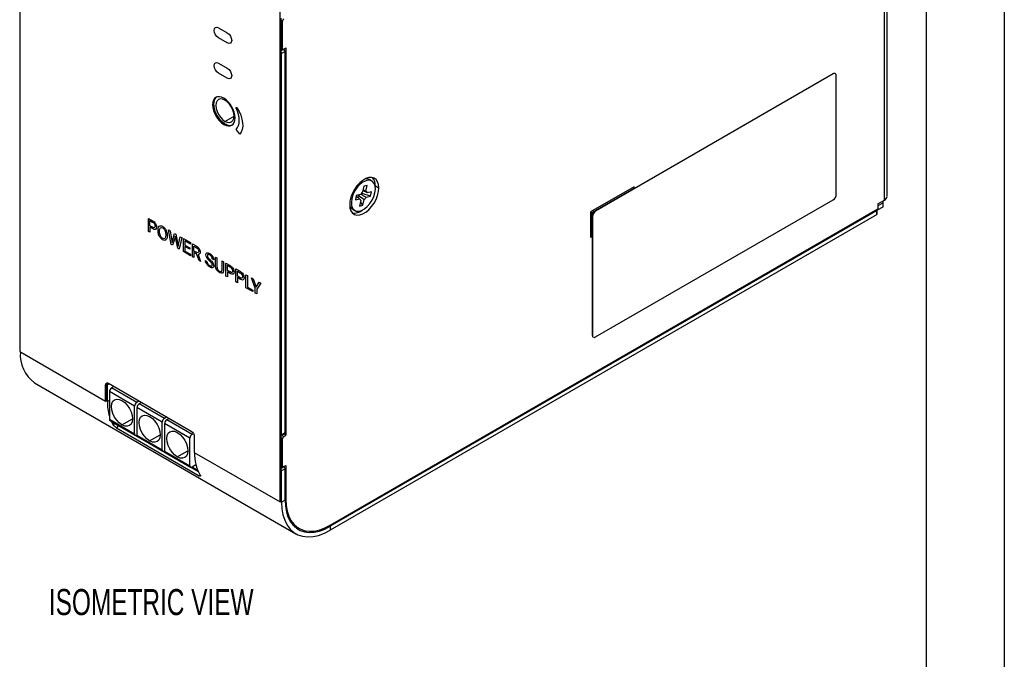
# Model space of a CAD drawing. Header units: millimetres. Extents: x 0 to 489, y 0 to 378.
# Tile 5 of 12: x 349 to 489, y 174 to 265. Entities that reach past the tile are written whole.
import ezdxf

# ---------------------------------------------------------------- set-up
doc = ezdxf.new("R2010")
doc.units = ezdxf.units.MM
doc.header["$LTSCALE"] = 1.75
doc.layers.add('DIMENSIONS', color=140, linetype='Continuous', lineweight=25)
doc.layers.add('TEXT', color=140, linetype='Continuous', lineweight=25)
doc.styles.add('SLDTEXTSTYLE0', font='TXT', dxfattribs={"width": 0.7})

msp = doc.modelspace()

# ---------------------------------------------------------------- linework, layer by layer
at = {"color": 7, "linetype": 'Continuous'}
msp.add_line((488.95, 377.83), (488.95, 0), dxfattribs=at)
for p, q in [((472.3, 240.03), (472.3, 326.48)), ((471.92, 239.49), (471.92, 325.94)), ((349.01, 291.14), (349.01, 217.97)), ((386.01, 196.62), (386.01, 269.78)), ((386.16, 260.52), (386.16, 265.35)), ((386.35, 264.9), (386.16, 265.01)), ((386.35, 261.04), (386.35, 264.9)), ((377.29, 263.95), (378.52, 263.24)), ((378.52, 261.81), (377.29, 262.52)), ((386.16, 261.15), (386.35, 261.04)), ((386.16, 261.06), (386.4, 260.92)), ((386.16, 260.72), (386.54, 260.94)), ((386.16, 206.05), (386.16, 260.52)), ((386.72, 260.61), (386.23, 260.33)), ((386.23, 206.17), (386.23, 260.33)), ((386.54, 260.94), (386.84, 261.11)), ((386.54, 260.94), (386.54, 260.94)), ((386.72, 206.46), (386.72, 260.61)), ((386.84, 261.11), (386.84, 206.1)), ((377.29, 258.95), (378.52, 258.24)), ((378.52, 256.81), (377.29, 257.52)), ((464.65, 257.41), (430.87, 237.91)), ((464.62, 257.43), (436.34, 241.1)), ((464.62, 257.43), (464.65, 257.41)), ((465.08, 240.3), (465.08, 257.16)), ((378.18, 250.68), (379.48, 251.43)), ((378.18, 250.33), (378.03, 250.24)), ((399.06, 242.19), (398.69, 242.41)), ((397.92, 241.46), (397.75, 240.66)), ((398.39, 241.58), (397.92, 241.46)), ((398.22, 240.78), (398.39, 241.58)), ((399.55, 241.29), (399.56, 241.52)), ((399.56, 241.52), (400.05, 241.23)), ((436.34, 241.39), (430.16, 237.82)), ((430.34, 237.71), (436.28, 241.14)), ((436.28, 241.14), (436.28, 241.35)), ((436.28, 241.14), (436.34, 241.1)), ((436.34, 241.1), (436.34, 241.39)), ((396.05, 239.79), (396.22, 239.69)), ((396.85, 240.14), (396.72, 239.52)), ((396.72, 239.52), (397.33, 239.68)), ((397.46, 240.3), (396.85, 240.14)), ((397.12, 239.82), (397.18, 240.11)), ((397.49, 239.44), (397.32, 238.64)), ((397.44, 239.48), (397.49, 239.44)), ((397.52, 240.4), (397.67, 240.44)), ((397.67, 240.44), (397.71, 240.62)), ((398.86, 240.07), (397.67, 240.44)), ((397.79, 238.76), (397.96, 239.56)), ((398.25, 239.92), (398.86, 240.07)), ((399, 240.69), (398.39, 240.54)), ((398.86, 240.07), (399, 240.69)), ((430.87, 220.05), (464.65, 239.55)), ((470.99, 238.96), (471.92, 239.49)), ((471.61, 239.31), (471.67, 239.28)), ((393.16, 193.31), (470.99, 238.24)), ((470.81, 237.99), (393.16, 193.17)), ((396.28, 238.24), (396.66, 238.02)), ((397.32, 238.64), (397.79, 238.76)), ((397.79, 238.76), (397.45, 239.24)), ((430.4, 237.68), (430.84, 237.93)), ((430.84, 237.93), (430.87, 237.91)), ((470.81, 237.99), (470.81, 237.42)), ((471.67, 238.49), (470.88, 238.04)), ((470.88, 237.53), (470.88, 238.1)), ((471.67, 239.06), (470.99, 238.67)), ((470.99, 238.96), (470.99, 238.24)), ((471.67, 239.06), (471.67, 238.49)), ((471.75, 238.6), (471.75, 239.17)), ((367.31, 235.05), (367.31, 236.9)), ((367.31, 236.9), (367.9, 236.56)), ((367.52, 236.58), (367.91, 236.36)), ((367.52, 235.85), (367.52, 236.58)), ((470.81, 237.42), (393.16, 192.6)), ((430.16, 237.82), (430.16, 234.25)), ((430.34, 234.42), (430.34, 237.71)), ((430.34, 237.71), (430.4, 237.68)), ((430.4, 237.18), (430.4, 237.68)), ((430.4, 237.18), (430.43, 237.16)), ((430.43, 237.16), (430.43, 220.3)), ((367.9, 235.63), (367.52, 235.85)), ((367.52, 235.65), (367.52, 234.93)), ((367.9, 235.44), (367.52, 235.65)), ((368.68, 235.11), (368.68, 235.25)), ((368.89, 235.01), (368.89, 235.14)), ((370.55, 233.18), (370.17, 235.25)), ((370.17, 235.25), (370.38, 235.13)), ((370.38, 235.13), (370.63, 233.72)), ((367.52, 234.93), (367.31, 235.05)), ((369.76, 234.62), (369.76, 234.49)), ((369.97, 234.5), (369.97, 234.38)), ((370.63, 233.72), (370.66, 233.46)), ((370.71, 233.65), (371.02, 234.76)), ((371.09, 234.22), (370.75, 233.07)), ((371.02, 234.76), (371.2, 234.66)), ((371.11, 234.35), (371.09, 234.22)), ((371.14, 234.19), (371.11, 234.35)), ((371.47, 232.65), (371.14, 234.19)), ((371.2, 234.66), (371.51, 233.18)), ((371.59, 233.17), (371.84, 234.29)), ((372.05, 234.17), (371.66, 232.54)), ((371.84, 234.29), (372.05, 234.17)), ((372.29, 234.03), (373.29, 233.45)), ((372.29, 232.18), (372.29, 234.03)), ((372.5, 233.71), (372.5, 233.11)), ((373.29, 233.25), (372.5, 233.71)), ((430.16, 234.32), (430.34, 234.42)), ((430.16, 234.25), (430.4, 234.39)), ((430.34, 234.42), (430.4, 234.39)), ((430.4, 234.39), (430.4, 220.31)), ((370.75, 233.07), (370.55, 233.18)), ((370.66, 233.46), (370.71, 233.65)), ((371.66, 232.54), (371.47, 232.65)), ((371.51, 233.18), (371.56, 232.94)), ((371.56, 232.94), (371.59, 233.17)), ((372.5, 233.11), (373.19, 232.71)), ((372.5, 232.91), (372.5, 232.26)), ((373.19, 232.51), (372.5, 232.91)), ((373.19, 232.71), (373.19, 232.51)), ((373.29, 233.45), (373.29, 233.25)), ((373.57, 231.44), (373.57, 233.29)), ((373.57, 233.29), (374.1, 232.98)), ((373.78, 232.97), (374.1, 232.78)), ((373.78, 232.26), (373.78, 232.97)), ((373.31, 231.59), (372.29, 232.18)), ((372.5, 232.26), (373.31, 231.79)), ((373.31, 231.79), (373.31, 231.59)), ((373.78, 231.32), (373.57, 231.44)), ((374.11, 232.08), (373.78, 232.26)), ((373.78, 232.06), (373.78, 231.32)), ((374.16, 231.85), (373.78, 232.06)), ((374.51, 230.9), (374.16, 231.85)), ((374.36, 231.78), (374.73, 230.78)), ((376.58, 231.02), (376.37, 231.14)), ((376.82, 231.41), (377.03, 231.29)), ((376.82, 230.15), (376.82, 231.41)), ((377.03, 231.29), (377.03, 230.04)), ((374.73, 230.77), (374.51, 230.9)), ((374.73, 230.78), (374.73, 230.77)), ((375.42, 230.91), (375.63, 230.78)), ((377.77, 230.86), (377.99, 230.74)), ((377.77, 229.61), (377.77, 230.86)), ((377.99, 230.74), (377.99, 229.48)), ((378.32, 228.7), (378.32, 230.55)), ((378.32, 230.55), (378.91, 230.21)), ((378.53, 230.23), (378.92, 230)), ((378.53, 229.5), (378.53, 230.23)), ((379.74, 227.87), (379.74, 229.73)), ((379.74, 229.73), (380.33, 229.38)), ((377.46, 229.17), (377.4, 229.2)), ((378.53, 228.57), (378.32, 228.7)), ((378.91, 229.28), (378.53, 229.5)), ((378.53, 229.3), (378.53, 228.57)), ((378.91, 229.08), (378.53, 229.3)), ((379.95, 229.4), (380.35, 229.18)), ((379.95, 228.68), (379.95, 229.4)), ((380.33, 228.46), (379.95, 228.68)), ((379.95, 228.48), (379.95, 227.75)), ((380.33, 228.26), (379.95, 228.48)), ((381.17, 227.05), (381.17, 228.9)), ((381.17, 228.9), (381.38, 228.78)), ((381.38, 228.78), (381.38, 227.13)), ((382.5, 226.97), (381.95, 228.45)), ((381.95, 228.45), (382.19, 228.31)), ((382.19, 228.31), (382.61, 227.14)), ((379.95, 227.75), (379.74, 227.87)), ((382.14, 226.49), (381.17, 227.05)), ((381.38, 227.13), (382.14, 226.69)), ((382.5, 226.28), (382.5, 226.97)), ((382.61, 227.14), (383.03, 227.83)), ((383.27, 227.69), (382.71, 226.85)), ((382.71, 226.85), (382.71, 226.16)), ((383.03, 227.83), (383.27, 227.69)), ((382.14, 226.69), (382.14, 226.49)), ((382.71, 226.16), (382.5, 226.28)), ((430.4, 220.31), (430.43, 220.3)), ((349.01, 217.97), (361.2, 210.94)), ((351.13, 213.54), (388.26, 192.11)), ((361.35, 213.31), (361.2, 213.22)), ((361.2, 210.94), (361.2, 213.22)), ((361.35, 211.03), (361.35, 213.31)), ((361.76, 213.4), (361.48, 213.24)), ((361.48, 210.88), (361.48, 213.24)), ((361.63, 213.47), (373.39, 206.69)), ((362.41, 213.03), (362.07, 212.83)), ((365.65, 210.76), (362.07, 212.83)), ((365.34, 210.22), (361.76, 212.3)), ((361.76, 212.3), (361.76, 208.37)), ((361.35, 211.03), (361.2, 210.94)), ((361.29, 210.99), (361.48, 210.88)), ((361.76, 211.05), (361.48, 210.88)), ((365.34, 206.29), (365.34, 210.22)), ((365.99, 210.96), (365.65, 210.76)), ((369.27, 207.96), (365.68, 210.03)), ((365.68, 210.03), (365.68, 206.1)), ((366.33, 210.76), (365.99, 210.56)), ((369.58, 208.49), (365.99, 210.56)), ((366.27, 210.72), (366.27, 210.8)), ((369.92, 208.69), (369.58, 208.49)), ((370.2, 208.46), (370.2, 208.53)), ((361.76, 208.37), (365.34, 206.29)), ((361.85, 208.17), (365.44, 206.09)), ((362.49, 207.8), (362.3, 207.57)), ((362.6, 207.73), (374.39, 200.92)), ((363.05, 207.47), (362.79, 207.14)), ((362.79, 207.14), (374.54, 200.35)), ((363.55, 207.56), (365.05, 208.43)), ((369.27, 204.03), (369.27, 207.96)), ((373.2, 205.69), (369.61, 207.76)), ((369.61, 207.76), (369.61, 203.83)), ((370.26, 208.49), (369.92, 208.3)), ((373.51, 206.22), (369.92, 208.3)), ((365.68, 206.13), (365.65, 206.12)), ((365.68, 206.1), (365.65, 206.12)), ((365.68, 206.1), (369.27, 204.03)), ((365.78, 205.9), (369.36, 203.83)), ((367.48, 205.29), (368.98, 206.16)), ((373.71, 206.34), (373.51, 206.22)), ((373.82, 205.94), (373.82, 203.65)), ((386.16, 201.22), (386.16, 206.05)), ((386.17, 206.05), (386.67, 206.34)), ((386.23, 206.17), (386.72, 206.46)), ((386.24, 206.09), (386.54, 205.92)), ((386.54, 205.92), (386.84, 206.1)), ((386.84, 206.1), (386.55, 206.27)), ((373.2, 201.76), (373.2, 205.69)), ((386.35, 205.6), (386.16, 205.71)), ((386.35, 201.74), (386.35, 205.6)), ((369.61, 203.87), (369.58, 203.85)), ((369.61, 203.83), (369.58, 203.85)), ((369.61, 203.83), (373.2, 201.76)), ((369.7, 203.63), (373.29, 201.56)), ((371.41, 203.03), (372.91, 203.89)), ((373.82, 203.65), (386.01, 196.62)), ((374.06, 201.9), (373.51, 201.58)), ((374.3, 201.12), (373.51, 201.58)), ((386.16, 201.85), (386.35, 201.74)), ((386.16, 201.76), (386.4, 201.62)), ((386.16, 201.42), (386.54, 201.63)), ((386.54, 201.63), (386.84, 201.81)), ((386.54, 201.63), (386.54, 201.63)), ((386.84, 201.81), (386.84, 196.95)), ((374.3, 201.12), (374.3, 201.17)), ((374.65, 200.49), (374.54, 200.35)), ((386.16, 196.7), (386.16, 201.22)), ((386.72, 201.31), (386.23, 201.03)), ((386.23, 196.6), (386.23, 201.03)), ((386.72, 196.88), (386.72, 201.31)), ((386.16, 196.7), (386.01, 196.62)), ((386.1, 196.67), (386.23, 196.6)), ((386.72, 196.88), (386.23, 196.6)), ((386.72, 197.03), (386.84, 196.95)), ((387.81, 193.38), (388.69, 192.87)), ((393.16, 193.17), (393.03, 193.24)), ((393.16, 193.17), (393.16, 192.6)), ((388.09, 193.09), (388.56, 192.94))]:
    msp.add_line(p, q)
at = {"flags": 128}
for points in [[(378.18, 253.68), (377.85, 253.83), (377.53, 253.86), (377.26, 253.77), (377.06, 253.58), (376.93, 253.3), (376.88, 252.93), (376.93, 252.52), (377.06, 252.08), (377.26, 251.65), (377.53, 251.26), (377.85, 250.93), (378.18, 250.68)], [(378.18, 250.68), (378.52, 250.54), (378.83, 250.51), (379.1, 250.59), (379.31, 250.78), (379.44, 251.07), (379.48, 251.43), (379.44, 251.85), (379.31, 252.28), (379.1, 252.71), (378.83, 253.11), (378.52, 253.44), (378.18, 253.68)], [(380.29, 248.85), (380.02, 249.24), (379.8, 249.54)], [(400.05, 241.23), (400.01, 241.7), (399.88, 242.1), (399.66, 242.41), (399.37, 242.62), (399.02, 242.71), (398.62, 242.68), (398.2, 242.54), (397.77, 242.29), (397.34, 241.94), (396.95, 241.51), (396.59, 241.01), (396.3, 240.48), (396.09, 239.92), (395.95, 239.36), (395.91, 238.84)], [(399.5, 240.53), (399.56, 241.03), (399.52, 241.48), (399.39, 241.85), (399.17, 242.12), (398.87, 242.27), (398.51, 242.3), (398.11, 242.2), (397.7, 241.98), (397.3, 241.65), (396.93, 241.23), (396.62, 240.74), (396.38, 240.22), (396.22, 239.69)], [(395.91, 238.84), (395.95, 238.37), (396.09, 237.97), (396.3, 237.66), (396.59, 237.46), (396.95, 237.37), (397.34, 237.39), (397.77, 237.53), (398.2, 237.78), (398.62, 238.13), (399.02, 238.56), (399.37, 239.06), (399.66, 239.6), (399.88, 240.16), (400.01, 240.71), (400.05, 241.23)], [(396.22, 239.69), (396.16, 239.19), (396.19, 238.74), (396.33, 238.37), (396.55, 238.1), (396.85, 237.94), (397.21, 237.92), (397.6, 238.02), (398.01, 238.24), (398.41, 238.57), (398.78, 238.99), (399.1, 239.48), (399.34, 240), (399.5, 240.53)], [(470.86, 238.17), (470.86, 238.16), (470.88, 238.13), (470.88, 238.1), (470.88, 238.07), (470.86, 238.04), (470.84, 238.02), (470.81, 237.99)], [(363.55, 207.56), (363.16, 207.85), (362.8, 208.23), (362.49, 208.68), (362.25, 209.18), (362.1, 209.68), (362.05, 210.16), (362.1, 210.58), (362.25, 210.91), (362.49, 211.13), (362.8, 211.23), (363.16, 211.19), (363.55, 211.03)], [(363.55, 211.03), (363.94, 210.74), (364.3, 210.36), (364.61, 209.91), (364.85, 209.41), (365, 208.91), (365.05, 208.43), (365, 208.01), (364.85, 207.68), (364.61, 207.46), (364.3, 207.36), (363.94, 207.4), (363.55, 207.56)], [(367.48, 205.29), (367.09, 205.58), (366.73, 205.96), (366.42, 206.41), (366.18, 206.91), (366.03, 207.42), (365.98, 207.89), (366.03, 208.31), (366.18, 208.64), (366.42, 208.86), (366.73, 208.96), (367.09, 208.92), (367.48, 208.76)], [(367.48, 208.76), (367.87, 208.48), (368.23, 208.09), (368.54, 207.64), (368.78, 207.14), (368.93, 206.64), (368.98, 206.16), (368.93, 205.74), (368.78, 205.41), (368.54, 205.19), (368.23, 205.09), (367.87, 205.13), (367.48, 205.29)], [(362.04, 208.06), (362.11, 207.91), (362.3, 207.57)], [(362.6, 207.73), (362.6, 207.73), (362.6, 207.73)], [(371.41, 203.03), (371.02, 203.31), (370.66, 203.69), (370.35, 204.15), (370.11, 204.64), (369.96, 205.15), (369.91, 205.63), (369.96, 206.04), (370.11, 206.38), (370.35, 206.6), (370.66, 206.69), (371.02, 206.66), (371.41, 206.49)], [(371.41, 206.49), (371.8, 206.21), (372.16, 205.83), (372.47, 205.37), (372.71, 204.88), (372.86, 204.37), (372.91, 203.89), (372.86, 203.47), (372.71, 203.14), (372.47, 202.92), (372.16, 202.83), (371.8, 202.86), (371.41, 203.03)], [(386.23, 196.6), (386.28, 195.66), (386.43, 194.8), (386.68, 194.02), (387.02, 193.34), (387.45, 192.76), (387.97, 192.3), (388.56, 191.96), (389.22, 191.74), (389.94, 191.65), (390.7, 191.7), (391.5, 191.87), (392.32, 192.17), (393.16, 192.6)], [(386.72, 196.88), (386.77, 196.01), (386.91, 195.21), (387.14, 194.49), (387.46, 193.86), (387.86, 193.32), (388.34, 192.89), (388.89, 192.57), (389.5, 192.37), (390.17, 192.29), (390.87, 192.33), (391.62, 192.49), (392.38, 192.77), (393.16, 193.17)], [(386.84, 196.95), (386.89, 196.1), (387.03, 195.32), (387.26, 194.61), (387.57, 193.99), (387.96, 193.46), (388.43, 193.04), (388.97, 192.73), (389.57, 192.53), (390.22, 192.45), (390.92, 192.49), (391.65, 192.65), (392.4, 192.92), (393.16, 193.31)]]:
    msp.add_lwpolyline(points, dxfattribs=at)
for centre, radius, start, end in [((386.75, 264.88), 0.403, 122.6055, 177.3945), ((385.84, 260.31), 0.385, 2.1232, 33.0034), ((386.46, 261.02), 0.115, 170.786, 309.2033), ((386.32, 260.6), 0.403, 2.6055, 57.3945), ((398.24, 241.58), 0.938, 61.5696, 96.4404), ((397.9, 241.62), 1.66, 356.5427, 39.7208), ((398.07, 240.5), 0.321, 7.3168, 61.0613), ((396.49, 240.88), 1.04, 311.7898, 323.746), ((397.65, 239.72), 0.321, 187.3168, 241.0613), ((398.52, 239.73), 1.2, 129.8517, 151.833), ((397.19, 240.48), 1.2, 309.8517, 331.833), ((471.65, 240.09), 0.66, 294.3747, 354.3052), ((396.76, 239.02), 0.918, 203.1757, 238.8251), ((396.57, 239.41), 1.76, 260.8677, 309.2697), ((471.63, 239.17), 0.115, 290.7834, 69.2166), ((471.62, 238.61), 0.132, 294.3747, 354.3052), ((470.75, 237.54), 0.132, 294.3747, 354.3052), ((354.07, 217.56), 4.98, 175.855, 233.8713), ((361.66, 213.27), 0.189, 93.6729, 189.6592), ((362.43, 212.27), 0.672, 122.6055, 177.3945), ((368.75, 210.79), 7.27, 179.2885, 195.9281), ((366.02, 210.19), 0.672, 122.6055, 177.3945), ((366.36, 210), 0.672, 122.6055, 177.3945), ((361.97, 208.34), 0.216, 173.7012, 234.9867), ((369.95, 207.93), 0.672, 122.6055, 177.3945), ((370.29, 207.73), 0.672, 122.6055, 177.3945), ((365.53, 206.26), 0.191, 170.786, 309.2033), ((365.9, 206.07), 0.216, 173.7012, 234.9867), ((373.87, 205.66), 0.672, 122.6055, 177.3945), ((386.1, 206.16), 0.127, 300.5531, 6.4275), ((386.75, 205.58), 0.403, 122.6055, 177.3945), ((386.6, 206.44), 0.126, 304.0564, 7.2558), ((369.46, 204), 0.191, 170.786, 309.2033), ((369.83, 203.81), 0.216, 173.7012, 234.9867), ((379.97, 203.5), 6.12, 178.7653, 210.1014), ((373.39, 201.73), 0.191, 170.786, 309.2033), ((386.46, 201.72), 0.115, 170.786, 309.2033), ((386.32, 201.29), 0.403, 2.6055, 57.3945), ((374.51, 201.1), 0.208, 173.0532, 242.5336), ((385.84, 201.01), 0.385, 2.1232, 33.0034)]:
    msp.add_arc(centre, radius, start, end)
for points in [[(376.67, 263.6), (376.67, 263.99), (376.94, 264.15), (377.29, 263.95)], [(377.29, 262.52), (376.94, 262.72), (376.67, 263.2), (376.67, 263.6)], [(378.52, 263.24), (378.86, 263.04), (379.14, 262.56), (379.14, 262.17)], [(379.14, 262.17), (379.14, 261.77), (378.86, 261.61), (378.52, 261.81)], [(376.67, 258.6), (376.67, 258.99), (376.94, 259.15), (377.29, 258.95)], [(377.29, 257.52), (376.94, 257.72), (376.67, 258.2), (376.67, 258.6)], [(378.52, 258.24), (378.86, 258.04), (379.14, 257.56), (379.14, 257.17)], [(465.08, 257.16), (465.08, 257.44), (464.89, 257.55), (464.65, 257.41)], [(379.14, 257.17), (379.14, 256.77), (378.86, 256.61), (378.52, 256.81)], [(379.8, 249.54), (380.36, 250.12), (380.36, 251.34), (379.78, 252.57)], [(379.87, 252.62), (380.81, 251.22), (380.99, 249.56), (380.29, 248.85)], [(397.96, 239.56), (397.7, 239.74), (397.44, 239.92), (397.18, 240.11)], [(464.65, 239.55), (464.89, 239.69), (465.08, 240.02), (465.08, 240.3)], [(430.84, 237.93), (430.6, 237.79), (430.4, 237.45), (430.4, 237.18)], [(430.87, 237.91), (430.63, 237.77), (430.43, 237.43), (430.43, 237.16)], [(367.9, 236.56), (368.08, 236.46), (368.21, 236.33), (368.31, 236.17)], [(368.16, 235.58), (368.1, 235.55), (368.01, 235.57), (367.9, 235.63)], [(368.32, 235.34), (368.22, 235.3), (368.08, 235.33), (367.9, 235.44)], [(367.91, 236.36), (368.02, 236.29), (368.1, 236.21), (368.16, 236.11)], [(368.16, 236.11), (368.22, 236.01), (368.25, 235.9), (368.25, 235.79)], [(368.25, 235.79), (368.25, 235.68), (368.22, 235.6), (368.16, 235.58)], [(368.31, 236.17), (368.41, 236.01), (368.46, 235.84), (368.46, 235.67)], [(368.46, 235.67), (368.46, 235.49), (368.41, 235.38), (368.32, 235.34)], [(368.68, 235.25), (368.68, 235.42), (368.7, 235.56), (368.76, 235.67)], [(368.76, 234.6), (368.71, 234.77), (368.68, 234.94), (368.68, 235.11)], [(368.76, 235.67), (368.81, 235.78), (368.89, 235.84), (368.99, 235.85)], [(368.89, 235.14), (368.89, 235.35), (368.93, 235.49), (369.01, 235.56)], [(368.99, 235.85), (369.08, 235.87), (369.2, 235.84), (369.32, 235.77)], [(369.01, 235.56), (369.08, 235.64), (369.19, 235.63), (369.32, 235.56)], [(369.32, 235.77), (369.45, 235.69), (369.56, 235.59), (369.66, 235.46)], [(369.32, 235.56), (369.46, 235.48), (369.57, 235.36), (369.64, 235.2)], [(369.64, 235.2), (369.72, 235.03), (369.76, 234.84), (369.76, 234.62)], [(369.66, 235.46), (369.76, 235.34), (369.84, 235.19), (369.89, 235.02)], [(368.99, 234.16), (368.89, 234.29), (368.81, 234.44), (368.76, 234.6)], [(369, 234.44), (368.93, 234.6), (368.89, 234.79), (368.89, 235.01)], [(369.32, 233.86), (369.2, 233.94), (369.09, 234.04), (368.99, 234.16)], [(369.32, 234.07), (369.19, 234.15), (369.08, 234.27), (369, 234.44)], [(369.64, 234.06), (369.57, 233.99), (369.46, 233.99), (369.32, 234.07)], [(369.66, 233.77), (369.57, 233.76), (369.45, 233.79), (369.32, 233.86)], [(369.76, 234.49), (369.75, 234.27), (369.72, 234.13), (369.64, 234.06)], [(369.89, 233.95), (369.84, 233.85), (369.76, 233.79), (369.66, 233.77)], [(369.89, 235.02), (369.94, 234.85), (369.97, 234.68), (369.97, 234.5)], [(369.97, 234.38), (369.97, 234.2), (369.94, 234.06), (369.89, 233.95)], [(374.1, 232.98), (374.28, 232.88), (374.42, 232.75), (374.52, 232.6)], [(374.1, 232.78), (374.22, 232.72), (374.3, 232.64), (374.36, 232.54)], [(374.36, 232.54), (374.42, 232.44), (374.45, 232.34), (374.45, 232.23)], [(374.52, 232.6), (374.61, 232.45), (374.66, 232.28), (374.66, 232.1)], [(374.36, 232.03), (374.29, 232), (374.21, 232.02), (374.11, 232.08)], [(374.45, 232.23), (374.45, 232.12), (374.42, 232.05), (374.36, 232.03)], [(374.58, 231.85), (374.53, 231.79), (374.45, 231.77), (374.36, 231.78)], [(374.66, 232.1), (374.66, 231.99), (374.64, 231.9), (374.58, 231.85)], [(375.47, 231.71), (375.47, 231.86), (375.52, 231.95), (375.62, 231.99)], [(375.59, 231.32), (375.51, 231.45), (375.47, 231.58), (375.47, 231.71)], [(375.99, 230.87), (375.81, 231.03), (375.68, 231.18), (375.59, 231.32)], [(375.62, 231.99), (375.72, 232.02), (375.85, 232), (376.02, 231.9)], [(375.77, 231.76), (375.71, 231.75), (375.68, 231.69), (375.68, 231.59)], [(375.68, 231.59), (375.68, 231.52), (375.71, 231.44), (375.77, 231.35)], [(376.02, 231.7), (375.91, 231.76), (375.83, 231.78), (375.77, 231.76)], [(375.77, 231.35), (375.82, 231.27), (375.92, 231.17), (376.05, 231.05)], [(376.02, 231.9), (376.13, 231.84), (376.22, 231.76), (376.31, 231.66)], [(376.28, 231.46), (376.21, 231.56), (376.13, 231.64), (376.02, 231.7)], [(376.05, 231.05), (376.18, 230.93), (376.29, 230.82), (376.36, 230.72)], [(376.37, 231.14), (376.37, 231.25), (376.34, 231.36), (376.28, 231.46)], [(376.31, 231.66), (376.4, 231.56), (376.46, 231.45), (376.51, 231.34)], [(376.51, 231.34), (376.56, 231.23), (376.58, 231.12), (376.58, 231.02)], [(375.5, 230.57), (375.45, 230.69), (375.42, 230.8), (375.42, 230.91)], [(375.72, 230.24), (375.62, 230.35), (375.55, 230.46), (375.5, 230.57)], [(375.63, 230.78), (375.63, 230.67), (375.67, 230.56), (375.74, 230.46)], [(376.03, 229.99), (375.92, 230.06), (375.81, 230.14), (375.72, 230.24)], [(375.74, 230.46), (375.81, 230.35), (375.91, 230.26), (376.03, 230.19)], [(376.29, 230.55), (376.23, 230.63), (376.13, 230.73), (375.99, 230.87)], [(376.03, 230.19), (376.14, 230.13), (376.22, 230.11), (376.28, 230.12)], [(376.43, 229.89), (376.33, 229.86), (376.2, 229.9), (376.03, 229.99)], [(376.28, 230.12), (376.34, 230.14), (376.37, 230.2), (376.37, 230.29)], [(376.37, 230.29), (376.37, 230.38), (376.34, 230.46), (376.29, 230.55)], [(376.36, 230.72), (376.44, 230.63), (376.49, 230.53), (376.53, 230.44)], [(376.59, 230.17), (376.59, 230.02), (376.53, 229.93), (376.43, 229.89)], [(376.53, 230.44), (376.57, 230.35), (376.59, 230.26), (376.59, 230.17)], [(376.98, 229.61), (376.88, 229.78), (376.83, 229.96), (376.82, 230.15)], [(377.4, 229.2), (377.23, 229.3), (377.09, 229.44), (376.98, 229.61)], [(377.03, 230.04), (377.03, 229.9), (377.07, 229.78), (377.13, 229.67)], [(377.13, 229.67), (377.19, 229.56), (377.28, 229.47), (377.4, 229.4)], [(377.68, 229.35), (377.74, 229.39), (377.77, 229.47), (377.77, 229.61)], [(378.91, 230.21), (379.09, 230.1), (379.22, 229.97), (379.32, 229.81)], [(378.92, 230), (379.03, 229.94), (379.11, 229.85), (379.17, 229.75)], [(379.17, 229.75), (379.23, 229.65), (379.26, 229.55), (379.26, 229.44)], [(379.32, 229.81), (379.42, 229.65), (379.47, 229.49), (379.47, 229.32)], [(377.4, 229.4), (377.52, 229.33), (377.61, 229.31), (377.68, 229.35)], [(377.84, 229.13), (377.75, 229.08), (377.62, 229.09), (377.46, 229.17)], [(377.99, 229.48), (377.98, 229.31), (377.94, 229.19), (377.84, 229.13)], [(379.17, 229.22), (379.11, 229.19), (379.02, 229.21), (378.91, 229.28)], [(379.33, 228.98), (379.23, 228.94), (379.09, 228.98), (378.91, 229.08)], [(379.26, 229.44), (379.26, 229.32), (379.23, 229.25), (379.17, 229.22)], [(379.47, 229.32), (379.47, 229.14), (379.42, 229.03), (379.33, 228.98)], [(380.33, 229.38), (380.51, 229.28), (380.65, 229.15), (380.75, 228.99)], [(380.59, 228.4), (380.53, 228.37), (380.45, 228.39), (380.33, 228.46)], [(380.75, 228.16), (380.65, 228.12), (380.51, 228.15), (380.33, 228.26)], [(380.35, 229.18), (380.45, 229.11), (380.53, 229.03), (380.59, 228.93)], [(380.59, 228.93), (380.66, 228.83), (380.69, 228.72), (380.69, 228.61)], [(380.69, 228.61), (380.69, 228.5), (380.66, 228.43), (380.59, 228.4)], [(380.75, 228.99), (380.85, 228.83), (380.9, 228.66), (380.9, 228.49)], [(380.9, 228.49), (380.9, 228.31), (380.85, 228.2), (380.75, 228.16)], [(361.2, 213.22), (361.2, 213.5), (361.39, 213.61), (361.63, 213.47)], [(373.39, 206.69), (373.63, 206.55), (373.82, 206.21), (373.82, 205.94)]]:
    msp.add_open_spline(points, degree=3)
for points, knots in [([(464.95, 257.43), (464.93, 257.44), (464.89, 257.49), (464.77, 257.49), (464.67, 257.45), (464.62, 257.43)], [0, 0, 0, 0, 0.2180954, 0.6020919, 1, 1, 1, 1]), ([(378.03, 253.95), (377.14, 254.46), (376.42, 254.05), (376.42, 252), (377.14, 250.75), (378.03, 250.24)], [0, 0, 0, 0, 0.5, 0.5, 1, 1, 1, 1]), ([(377.05, 254.15), (377.05, 254.15), (376.87, 254.12), (376.67, 253.77), (376.53, 253.14), (376.66, 252.33), (377.02, 251.51), (377.55, 250.78), (377.97, 250.48), (378.18, 250.33)], [0, 0, 0, 0, 0.000034, 0.163762, 0.333357, 0.502951, 0.666678, 0.830405, 1, 1, 1, 1]), ([(378.03, 250.24), (378.92, 249.72), (379.64, 250.14), (379.64, 252.19), (378.92, 253.44), (378.03, 253.95)], [0, 0, 0, 0, 0.5, 0.5, 1, 1, 1, 1]), ([(379.78, 252.57), (379.77, 252.61), (379.77, 252.65), (379.81, 252.67), (379.85, 252.65), (379.87, 252.62)], [0, 0, 0, 0, 0.5, 0.5, 1, 1, 1, 1]), ([(378.18, 250.33), (378.4, 250.23), (378.83, 250.03), (379.16, 250.15), (379.32, 250.21)], [0, 0, 0, 0, 0.508855, 1, 1, 1, 1]), ([(398.39, 240.54), (398.22, 240.62), (398.03, 240.72), (397.83, 240.83), (397.79, 240.84)], [0, 0, 0, 0, 0.814631, 1, 1, 1, 1]), ([(397.82, 240.97), (397.83, 240.96), (397.97, 240.9), (398.1, 240.83), (398.22, 240.78)], [0, 0, 0, 0, 0.110156, 1, 1, 1, 1]), ([(397.33, 239.68), (397.19, 239.77), (397.02, 239.88), (396.85, 239.99), (396.82, 240.01)], [0, 0, 0, 0, 0.819481, 1, 1, 1, 1]), ([(397.47, 240.32), (397.61, 240.25), (397.87, 240.12), (398.13, 239.98), (398.25, 239.92)], [0, 0, 0, 0, 0.512048, 1, 1, 1, 1]), ([(430.4, 220.31), (430.41, 220.24), (430.42, 220.13), (430.48, 220.08), (430.51, 220.07)], [0, 0, 0, 0, 0.652785, 1, 1, 1, 1]), ([(430.43, 220.3), (430.44, 220.22), (430.45, 220.11), (430.52, 220.06), (430.54, 220.05)], [0, 0, 0, 0, 0.652785, 1, 1, 1, 1]), ([(430.59, 220), (430.63, 219.99), (430.72, 219.97), (430.82, 220.02), (430.87, 220.05)], [0, 0, 0, 0, 0.48226, 1, 1, 1, 1]), ([(361.35, 213.31), (361.36, 213.39), (361.37, 213.51), (361.45, 213.56), (361.49, 213.59)], [0, 0, 0, 0, 0.567654, 1, 1, 1, 1]), ([(362.79, 207.14), (362.77, 207.15), (362.74, 207.17), (362.7, 207.2), (362.64, 207.24), (362.57, 207.29), (362.5, 207.35), (362.44, 207.41), (362.38, 207.47), (362.34, 207.52), (362.31, 207.56), (362.3, 207.57)], [0, 0, 0, 0, 0.084059, 0.166741, 0.250117, 0.373126, 0.500049, 0.623761, 0.750146, 0.874851, 1, 1, 1, 1]), ([(374.68, 200.43), (374.68, 200.42), (374.7, 200.4), (374.71, 200.37), (374.72, 200.34), (374.72, 200.32), (374.71, 200.3), (374.69, 200.29), (374.66, 200.3), (374.61, 200.32), (374.57, 200.34), (374.54, 200.35)], [0, 0, 0, 0, 0.083695, 0.166733, 0.250123, 0.376211, 0.499836, 0.626527, 0.749511, 0.874326, 1, 1, 1, 1])]:
    msp.add_open_spline(points, degree=3, knots=knots)
at = {"layer": 'TEXT'}
msp.add_line((477.84, 366.71), (477.84, 11.11), dxfattribs=at)

# ---------------------------------------------------------------- texts
at = {"layer": 'DIMENSIONS', "insert": (353.16, 184.25), "char_height": 3.7042, "attachment_point": 1, "style": 'SLDTEXTSTYLE0'}
msp.add_mtext('ISOMETRIC VIEW', dxfattribs=at)

doc.saveas('drawing.dxf')
